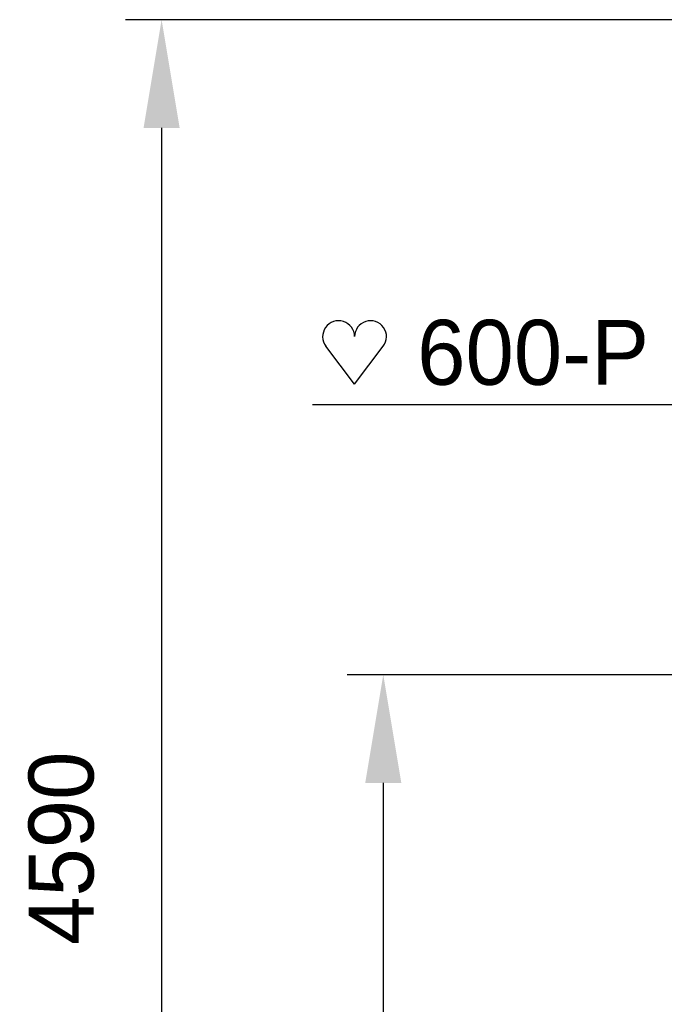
# Model space of a CAD drawing. Extents: x 9010 to 343255, y 15280 to 659207.
# Tile 26 of 76: x 81023 to 82808, y 31290 to 34018. Entities that reach past the tile are written whole.
import ezdxf

# ---------------------------------------------------------------- set-up
doc = ezdxf.new("R2010")
doc.units = 0
doc.header["$LTSCALE"] = 100
doc.layers.get('0').update_dxf_attribs({"linetype": 'CONTINUOUS'})
doc.layers.get('DEFPOINTS').update_dxf_attribs({"linetype": 'CONTINUOUS'})
for name, color, linetype in [('WL524---', 4, 'CONTINUOUS'), ('WL5627--', 4, 'CONTINUOUS'), ('WL570---', 3, 'CONTINUOUS'), ('WL570---_TOEVOER', 3, 'CONTINUOUS')]:
    doc.layers.add(name, color=color, linetype=linetype)
doc.styles.add('BURO-018', font='BUROFONT.shx', dxfattribs={"height": 180})
doc.dimstyles.new('CEES', dxfattribs={"dimscale": 100, "dimtxt": 3, "dimasz": 3, "dimexe": 1, "dimexo": 1, "dimgap": 1.5, "dimtad": 0, "dimdec": 0, "dimzin": 0, "dimtxsty": 'BURO-018', "dimcen": -3, "dimdle": 1.25, "dimclrd": 1, "dimclre": 1, "dimclrt": 1, "dimazin": 3, "dimtfac": 0.75, "dimtdec": 0, "dimtofl": 0, "dimtmove": 0, "dimatfit": 3, "dimtvp": 1.5, "dimtolj": 1, "dimtzin": 0})

# ---------------------------------------------------------------- blocks, each defined once
blk = doc.blocks.new('HART')
at = {"color": 1}
for q in [(-39.7, 52.4), (39.7, 52.4)]:
    blk.add_line((0, 0), q, dxfattribs=at)
for centre, start, end in [((-22.1, 65.7), 0, 217.1867), ((22.1, 65.7), 322.8133, 180)]:
    blk.add_arc(centre, 22.1, start, end, dxfattribs=at)
blk = doc.blocks.new('HARTJE')
at = {"layer": 'WL570---'}
blk.add_blockref('HART', (140.9, 93.7), dxfattribs=at)
blk = doc.blocks.new('*D147')
at = {"color": 1, "linetype": 'BYBLOCK'}
for p, q in [((83315.5, 32203.3), (81929.4, 32203.3)), ((82029.4, 31903.3), (82029.4, 29727.6)), ((83315.5, 29427.6), (81929.4, 29427.6))]:
    blk.add_line(p, q, dxfattribs=at)
for points in [[(81979.4, 31903.3), (82079.4, 31903.3), (82029.4, 32203.3)], [(81979.4, 29727.6), (82079.4, 29727.6), (82029.4, 29427.6)]]:
    blk.add_solid(points, dxfattribs=at)
at = {"layer": 'DEFPOINTS', "color": 0, "linetype": 'BYBLOCK'}
for p in [(83415.5, 32203.3), (82029.4, 29427.6), (83415.5, 29427.6)]:
    blk.add_point(p, dxfattribs=at)
at = {"color": 1, "linetype": 'BYBLOCK', "insert": (81752.1, 30815.4), "char_height": 180, "attachment_point": 5, "rotation": 90, "style": 'BURO-018'}
blk.add_mtext('\\A1;2775', dxfattribs=at)
blk = doc.blocks.new('*D148')
at = {"color": 1, "linetype": 'BYBLOCK'}
for p, q in [((83321.5, 34017.7), (81315.6, 34017.7)), ((81415.6, 33717.7), (81415.6, 29727.6)), ((83321.5, 29427.6), (81315.6, 29427.6))]:
    blk.add_line(p, q, dxfattribs=at)
for points in [[(81365.6, 33717.7), (81465.6, 33717.7), (81415.6, 34017.7)], [(81365.6, 29727.6), (81465.6, 29727.6), (81415.6, 29427.6)]]:
    blk.add_solid(points, dxfattribs=at)
at = {"layer": 'DEFPOINTS', "color": 0, "linetype": 'BYBLOCK'}
for p in [(83421.5, 34017.7), (81415.6, 29427.6), (83421.5, 29427.6)]:
    blk.add_point(p, dxfattribs=at)
at = {"color": 1, "linetype": 'BYBLOCK', "insert": (81138.3, 31722.7), "char_height": 180, "attachment_point": 5, "rotation": 90, "style": 'BURO-018'}
blk.add_mtext('\\A1;4590', dxfattribs=at)

msp = doc.modelspace()

# ---------------------------------------------------------------- linework, layer by layer
at = {"layer": 'WL524---', "color": 1}
msp.add_line((82961.8, 32950.5), (81833.3, 32950.5), dxfattribs=at)

# ---------------------------------------------------------------- block references
at = {"layer": 'WL570---_TOEVOER', "xscale": 2, "yscale": 2, "zscale": 2}
msp.add_blockref('HARTJE', (81668.1, 32820.9), dxfattribs=at)

# ---------------------------------------------------------------- texts
at = {"layer": 'WL570---_TOEVOER', "color": 1, "style": 'BURO-018'}
msp.add_text('600-P', height=180, dxfattribs=at).set_placement((82123.1, 33006.3))

# ---------------------------------------------------------------- dimensions: what is measured, and where the dimension line sits
at = {"layer": 'WL5627--'}
dim = msp.add_linear_dim(base=(81415.6, 29427.6), p1=(83421.5, 34017.7), p2=(83421.5, 29427.6), angle=90, dimstyle='CEES', dxfattribs=at)
dim.commit()
dim.dimension.update_dxf_attribs({"geometry": '*D148', "text_midpoint": (81138.3, 31722.7)})
dim = msp.add_linear_dim(base=(82029.4, 29427.6), p1=(83415.5, 32203.3), p2=(83415.5, 29427.6), angle=90, text='2775', dimstyle='CEES', dxfattribs=at)
dim.commit()
dim.dimension.update_dxf_attribs({"geometry": '*D147', "text_midpoint": (81752.1, 30815.4)})

doc.saveas('drawing.dxf')
